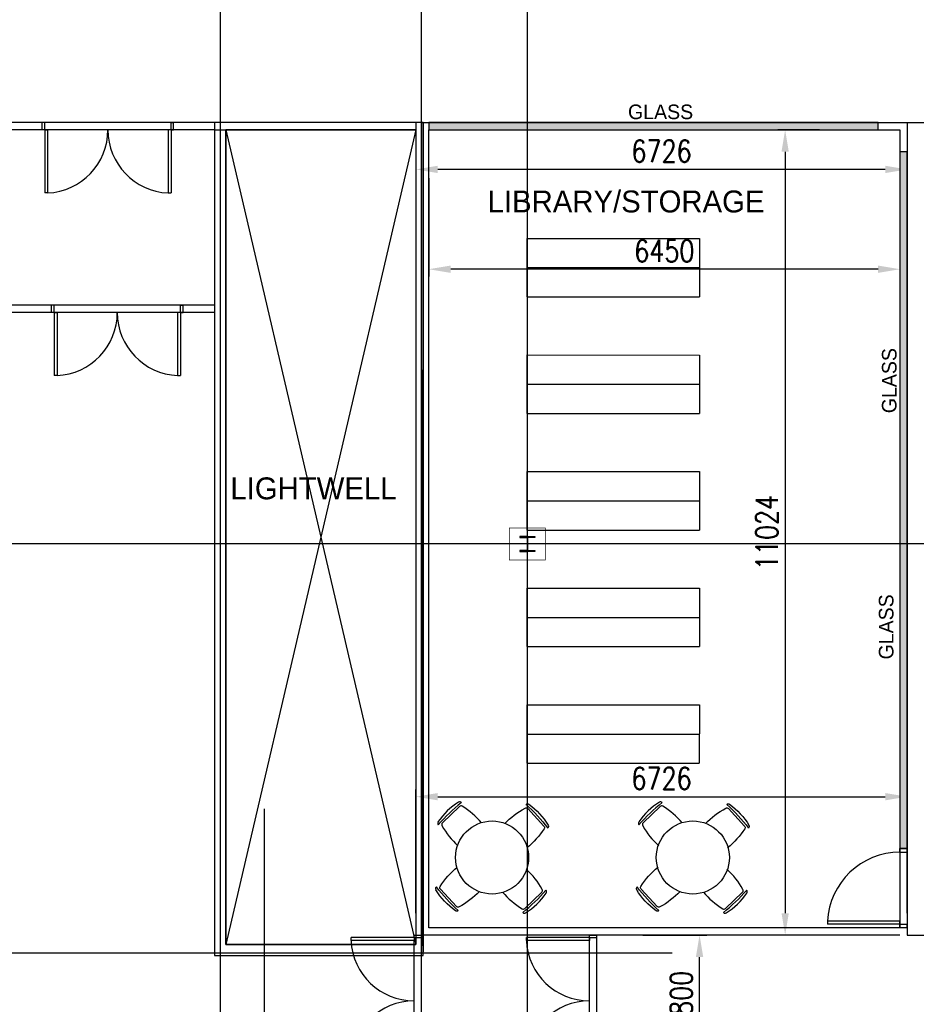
# Model space of a CAD drawing. Header units: millimetres. Extents: x -312551 to 250764, y -35891 to 59426.
# Tile 194 of 256: x -73360 to -61086, y 29908 to 43387. Entities that reach past the tile are written whole.
import ezdxf

# ---------------------------------------------------------------- set-up
doc = ezdxf.new("R2010")
doc.units = ezdxf.units.MM
doc.header["$LTSCALE"] = 2.5
doc.linetypes.add('DASHED', pattern=[0.75, 0.5, -0.25])
doc.layers.add('Area', color=10, linetype='Continuous', plot=False)
for name, color, linetype in [('doors', 1, 'Continuous'), ('FO-00 - FURN$0$FURNITURE', 22, 'Continuous'), ('FO-01- FURN$0$FURNITURE', 22, 'Continuous'), ('Lightwell', 254, 'Continuous'), ('NF ARCH', 4, 'Continuous'), ('NF-AS BUILT', 7, 'Continuous'), ('NF-AS BUILT DIMS', 4, 'Continuous'), ('NF-GRIDS', 252, 'Continuous'), ('NF-Steel columns', 6, 'Continuous'), ('NF-TEXT', 1, 'Continuous'), ('REGUS-FURNITURE', 40, 'Continuous')]:
    doc.layers.add(name, color=color, linetype=linetype)
doc.styles.add('ROMANS', font='romans.shx', dxfattribs={"width": 0.8})
doc.dimstyles.new('100NFDIM', dxfattribs={"dimscale": 100, "dimtxt": 3, "dimasz": 3, "dimexe": 1, "dimexo": 1, "dimgap": 1, "dimtad": 1, "dimdec": 0, "dimdsep": 46, "dimtxsty": 'ROMANS', "dimcen": 3, "dimclrd": 4, "dimclre": 4, "dimclrt": 1, "dimaunit": 1, "dimadec": 0, "dimazin": 0, "dimtfac": 1, "dimtdec": 0, "dimtmove": 0, "dimatfit": 3, "dimfxl": 0, "dimtolj": 1, "dimarcsym": 0})

# ---------------------------------------------------------------- blocks, each defined once
blk = doc.blocks.new('1800door')
for p, q in [((-865, 0), (-865, 864)), ((-825, 864), (-865, 864)), ((-825, 0), (-825, 864)), ((825, 0), (825, 864)), ((825, 864), (865, 864)), ((865, 0), (865, 864)), ((-865, 0), (-900, 0)), ((-865, 0), (-865, -100)), ((-865, 0), (-825, 0)), ((865, 0), (825, 0)), ((865, 0), (865, -100)), ((865, 0), (900, 0)), ((900, 0), (900, -100)), ((-900, 0), (-900, -100)), ((-865, -100), (-900, -100)), ((865, -100), (900, -100))]:
    blk.add_line(p, q)
for centre, start, end in [((-865, 0), 0, 87.3495), ((865, 0), 92.6505, 180)]:
    blk.add_arc(centre, 865, start, end)
blk = doc.blocks.new('*D193')
at = {"layer": 'Defpoints', "color": 0}
for p in [(-62313, 41879), (-62881, 30855), (-62313, 30855)]:
    blk.add_point(p, dxfattribs=at)
at = {"layer": 'NF-AS BUILT DIMS', "color": 4, "lineweight": -2}
for p, q in [((-62413, 41879), (-62981, 41879)), ((-62881, 41579), (-62881, 31155)), ((-62413, 30855), (-62981, 30855))]:
    blk.add_line(p, q, dxfattribs=at)
at = {"layer": 'NF-AS BUILT DIMS', "color": 4}
for points in [[(-62931, 41579), (-62831, 41579), (-62881, 41879)], [(-62931, 31155), (-62831, 31155), (-62881, 30855)]]:
    blk.add_solid(points, dxfattribs=at)
at = {"layer": 'NF-AS BUILT DIMS', "color": 1, "insert": (-63131, 36367), "char_height": 300, "attachment_point": 5, "rotation": 90, "style": 'ROMANS'}
blk.add_mtext('\\A1;11024', dxfattribs=at)
blk = doc.blocks.new('*D194')
at = {"layer": 'Defpoints', "color": 0}
for p in [(-67760, 41316), (-61310, 41316), (-67760, 39971)]:
    blk.add_point(p, dxfattribs=at)
at = {"layer": 'NF-AS BUILT DIMS', "color": 4, "lineweight": -2}
for p, q in [((-67760, 41216), (-67760, 39871)), ((-61310, 41216), (-61310, 39871)), ((-61610, 39971), (-67460, 39971))]:
    blk.add_line(p, q, dxfattribs=at)
at = {"layer": 'NF-AS BUILT DIMS', "color": 4}
for points in [[(-67460, 40021), (-67460, 39921), (-67760, 39971)], [(-61610, 40021), (-61610, 39921), (-61310, 39971)]]:
    blk.add_solid(points, dxfattribs=at)
at = {"layer": 'NF-AS BUILT DIMS', "color": 1, "insert": (-64535, 40221), "char_height": 300, "attachment_point": 5, "style": 'ROMANS'}
blk.add_mtext('\\A1;6450', dxfattribs=at)
blk = doc.blocks.new('FILING')
at = {"layer": 'FO-00 - FURN$0$FURNITURE'}
for p, q in [((169848, 39455, 0), (169849, 40255, 0)), ((172212, 40254, 0), (169849, 40255, 0)), ((172212, 39454, 0), (172212, 40254, 0)), ((172212, 39854, 0), (169849, 39855, 0)), ((172212, 39454, 0), (169848, 39455, 0)), ((172211, 38658), (169848, 38658)), ((169848, 37858), (169848, 38658)), ((172211, 37858), (172211, 38658)), ((172211, 38258), (169848, 38258)), ((172211, 37858), (169848, 37858)), ((172211, 37062, 0), (169848, 37062, 0)), ((169848, 36262, 0), (169848, 37062, 0)), ((172211, 36262, 0), (172211, 37062, 0)), ((172211, 36662, 0), (169848, 36662, 0)), ((172211, 36262, 0), (169848, 36262, 0)), ((172211, 35465, 0), (169848, 35466, 0)), ((169848, 34666, 0), (169848, 35466, 0)), ((172211, 34665, 0), (172211, 35465, 0)), ((172211, 35065, 0), (169848, 35066, 0)), ((172211, 34665, 0), (169848, 34666, 0)), ((172211, 33869, 0), (169847, 33869, 0)), ((169847, 33069, 0), (169847, 33869, 0)), ((172210, 33069, 0), (172211, 33869, 0)), ((172211, 33469, 0), (169847, 33469, 0)), ((172210, 33069, 0), (169847, 33069, 0))]:
    blk.add_line(p, q, dxfattribs=at)
blk = doc.blocks.new('FO-01- FURN$0$CHAIR')
at = {"layer": 'FO-01- FURN$0$FURNITURE'}
for p, q in [((-164, 464), (-165, 464)), ((94, 182), (-138, 409)), ((150, 156), (150, 157))]:
    blk.add_line(p, q, dxfattribs=at)
for centre, radius, start, end in [((376, -510), 1075, 120.7938, 139.6463), ((-159, 388), 30, 45.6325, 120.7938), ((-143, 443), 30, 57.1635, 135.6325), ((-1844, -1567), 2636, 40.8445, 50.4206), ((-658, -355), 981, 34.1016, 57.1635), ((-836, 676), 1075, 311.6188, 330.4713), ((73, 161), 30, 330.4713, 45.6325), ((129, 178), 30, 315.6325, 34.1016)]:
    blk.add_arc(centre, radius, start, end, dxfattribs=at)
blk = doc.blocks.new('Door')
at = {"layer": 'REGUS-FURNITURE'}
for p, q in [((0, 0), (0.1, 0)), ((0, 0), (0, -0.05)), ((0.1, 0), (0.1, -0.09)), ((0.1, -0.05), (0, -0.05)), ((0.1, -0.05), (1.09, -0.05)), ((0.1, -0.09), (1.09, -0.09)), ((1.09, -0.09), (1.09, -0.05)), ((0.1, -1.036), (0, -1.036)), ((0, -1.086), (0, -1.036)), ((0.1, -1.036), (0.1, -1.086)), ((0, -1.086), (0.1, -1.086))]:
    blk.add_line(p, q, dxfattribs=at)
blk.add_arc((0.1, -0.045), 0.991, 270, 357.3974, dxfattribs=at)
blk = doc.blocks.new('*D246')
at = {"color": 4, "lineweight": -2, "ltscale": 500000}
for p, q in [((-64831, 30855), (-63953, 30855)), ((-64053, 29355), (-64053, 30555)), ((-64831, 29055), (-63953, 29055))]:
    blk.add_line(p, q, dxfattribs=at)
at = {"color": 4, "ltscale": 500000}
for points in [[(-64103, 30555), (-64003, 30555), (-64053, 30855)], [(-64103, 29355), (-64003, 29355), (-64053, 29055)]]:
    blk.add_solid(points, dxfattribs=at)
at = {"layer": 'Defpoints', "color": 0, "ltscale": 500000}
for p in [(-64931, 30855), (-64053, 30855), (-64931, 29055)]:
    blk.add_point(p, dxfattribs=at)
at = {"color": 1, "ltscale": 500000, "insert": (-64303, 29955), "char_height": 300, "attachment_point": 5, "rotation": 90, "style": 'ROMANS'}
blk.add_mtext('\\A1;1800', dxfattribs=at)
blk = doc.blocks.new('*D247')
at = {"color": 4, "lineweight": -2, "ltscale": 500000}
for p, q in [((-67936, 31155), (-67936, 32850)), ((-61210, 31155), (-61210, 32850)), ((-67636, 32750), (-61510, 32750))]:
    blk.add_line(p, q, dxfattribs=at)
at = {"color": 4, "ltscale": 500000}
for points in [[(-67636, 32800), (-67636, 32700), (-67936, 32750)], [(-61510, 32800), (-61510, 32700), (-61210, 32750)]]:
    blk.add_solid(points, dxfattribs=at)
at = {"layer": 'Defpoints', "color": 0, "ltscale": 500000}
for p in [(-61210, 32750), (-67936, 31055), (-61210, 31055)]:
    blk.add_point(p, dxfattribs=at)
at = {"color": 1, "ltscale": 500000, "insert": (-64573, 33000), "char_height": 300, "attachment_point": 5, "style": 'ROMANS'}
blk.add_mtext('\\A1;6726', dxfattribs=at)
blk = doc.blocks.new('*D248')
at = {"color": 4, "lineweight": -2, "ltscale": 500000}
for p, q in [((-61437, 41979), (-60203, 41979)), ((-60303, 31155), (-60303, 41679)), ((-61210, 30855), (-60203, 30855))]:
    blk.add_line(p, q, dxfattribs=at)
at = {"color": 4, "ltscale": 500000}
for points in [[(-60353, 41679), (-60253, 41679), (-60303, 41979)], [(-60353, 31155), (-60253, 31155), (-60303, 30855)]]:
    blk.add_solid(points, dxfattribs=at)
at = {"layer": 'Defpoints', "color": 0, "ltscale": 500000}
for p in [(-61537, 41979), (-60303, 41979), (-61310, 30855)]:
    blk.add_point(p, dxfattribs=at)
at = {"color": 1, "ltscale": 500000, "insert": (-60553, 36417), "char_height": 300, "attachment_point": 5, "rotation": 90, "style": 'ROMANS'}
blk.add_mtext('\\A1;11124', dxfattribs=at)
blk = doc.blocks.new('*D249')
at = {"color": 4, "lineweight": -2, "ltscale": 500000}
for p, q in [((-67936, 41729), (-67936, 41237)), ((-61210, 41729), (-61210, 41237)), ((-61510, 41337), (-67636, 41337))]:
    blk.add_line(p, q, dxfattribs=at)
at = {"color": 4, "ltscale": 500000}
for points in [[(-67636, 41387), (-67636, 41287), (-67936, 41337)], [(-61510, 41387), (-61510, 41287), (-61210, 41337)]]:
    blk.add_solid(points, dxfattribs=at)
at = {"layer": 'Defpoints', "color": 0, "ltscale": 500000}
for p in [(-67936, 41829), (-61210, 41829), (-67936, 41337)]:
    blk.add_point(p, dxfattribs=at)
at = {"color": 1, "ltscale": 500000, "insert": (-64573, 41587), "char_height": 300, "attachment_point": 5, "style": 'ROMANS'}
blk.add_mtext('\\A1;6726', dxfattribs=at)

msp = doc.modelspace()

# ---------------------------------------------------------------- hatches: boundary and pattern name
at = {"layer": 'NF ARCH'}
h = msp.add_hatch(dxfattribs=at)
h.set_pattern_fill('ANGLE', color=8, scale=5, style=0)
h.set_pattern_definition([(0, (-207992.777, 0), (0, 34.925), [25.4, -9.525]), (90, (-207992.777, 0), (-34.925, 2e-15), [25.4, -9.525])])
h.paths.add_polyline_path([(-61610, 41879.1), (-61610, 41979.1), (-67759.6, 41979.1), (-67759.6, 41879.1)])
h = msp.add_hatch(dxfattribs=at)
h.set_pattern_fill('BRASS', color=8, scale=5, style=0)
h.set_pattern_definition([(0, (-207992.777, 0), (0, 31.75), []), (0, (-207992.777, 15.875), (0, 31.75), [15.875, -7.9375])])
h.paths.add_polyline_path([(-61210, 41578), (-61310, 41578), (-61310, 32041.3), (-61210, 32041.3)])

# ---------------------------------------------------------------- linework, layer by layer
at = {"color": 8, "ltscale": 500000}
for p, q in [((-70695, 41879.1), (-69332.8, 41879.1)), ((-67959.6, 29055.3), (-67959.6, 30785.3)), ((-65559.6, 29090.3), (-65559.6, 30820.3)), ((-65459.6, 29090.3), (-65459.6, 30820.3))]:
    msp.add_line(p, q, dxfattribs=at)
at = {"layer": 'Area', "color": 8}
msp.add_lwpolyline([(-67835.6, 41979.1), (-70695, 41979.1), (-70695, 30577), (-67835.6, 30577)], close=True, dxfattribs=at)
at = {"layer": 'FO-01- FURN$0$FURNITURE', "color": 8}
for centre in [(-66892.9, 31917.4), (-64145.2, 31917.4, 0)]:
    msp.add_circle(centre, 500, dxfattribs=at)
at = {"layer": 'Lightwell', "color": 8}
msp.add_lwpolyline([(-70537.9, 41879.1), (-67935.6, 41879.1), (-67935.6, 30724.5), (-70537.9, 30724.5)], close=True, dxfattribs=at)
at = {"layer": 'NF ARCH', "color": 8}
for p, q in [((-67835.6, 41979.1), (-70637.9, 41979.1)), ((-67935.6, 41979.1), (-67935.6, 30724.5)), ((-67835.6, 41979.1), (-67835.6, 30624.5)), ((-70695, 41879.1), (-73610, 41879.1)), ((-67935.6, 41879.1), (-70537.9, 41879.1)), ((-70537.9, 41879.1), (-70537.9, 30724.5)), ((-70537.9, 41879.1), (-67935.6, 30724.5)), ((-67935.6, 41879.1), (-70537.9, 30724.5)), ((-62881.2, 41879.1), (-62558, 41879.1)), ((-70695, 39479.1), (-73610, 39479.1)), ((-70695, 39379.1), (-73610, 39379.1)), ((-70537.9, 30724.5), (-67935.6, 30724.5))]:
    msp.add_line(p, q, dxfattribs=at)
at = {"layer": 'NF ARCH', "color": 8, "linetype": 'DASHED', "ltscale": 300}
for p, q in [((-70537.9, 41879.1), (-70537.9, 30724.5)), ((-70537.9, 30724.5), (-67935.6, 30724.5))]:
    msp.add_line(p, q, dxfattribs=at)
at = {"layer": 'NF ARCH', "color": 8}
for points in [[(-67759.6, 41879.1), (-61610, 41879.1), (-61610, 41979.1), (-67759.6, 41979.1)], [(-61310, 32041.3), (-61210, 32041.3), (-61210, 41578), (-61310, 41578)]]:
    msp.add_lwpolyline(points, close=True, dxfattribs=at)
at = {"layer": 'NF-AS BUILT', "color": 8}
for p, q in [((-73205, 41979.1), (-73610, 41979.1)), ((-73017.5, 41979.1), (-73205, 41979.1)), ((-70565, 41979.1), (-73017.5, 41979.1)), ((-67859.6, 41979.1), (-70565, 41979.1)), ((-70565, 41979.1), (-70565, 41979.1)), ((-67859.6, 30785.3), (-67859.6, 41979.1)), ((-67835.6, 41979.1), (-67859.6, 30707)), ((-67859.6, 29055.3), (-67859.6, 30785.3))]:
    msp.add_line(p, q, dxfattribs=at)
msp.add_lwpolyline([(-61310, 30855.3), (-67859.6, 30855.3), (-67859.6, 41979.1), (-67859.6, 41979.1), (-67859.6, 41979.1), (-61210, 41979.1), (-61210, 41979.1), (-61210, 30855.3)], dxfattribs=at)
msp.add_lwpolyline([(-61310, 41879.1), (-61310, 30955.3), (-67759.6, 30955.3), (-67759.6, 41879.1)], close=True, dxfattribs=at)
at = {"layer": 'NF-AS BUILT', "color": 8, "const_width": 10}
msp.add_lwpolyline([(-66657.5, 36427), (-66162.5, 36427), (-66162.5, 35992), (-66657.5, 35992)], close=True, dxfattribs=at)
at = {"layer": 'NF-AS BUILT DIMS', "color": 8}
msp.add_lwpolyline([(-70695, 30577), (-67859.6, 30577), (-67859.6, 41979.1), (-70695, 41979.1)], close=True, dxfattribs=at)
at = {"layer": 'NF-GRIDS', "color": 8}
for p, q in [((-66410, -27784), (-66410, 58409.3)), ((-70609.9, 27917.7), (-70609.9, 46303.6)), ((-67859.6, -27784), (-67859.6, 46303.6)), ((-43443, 36209.5), (-123470.9, 36209.5)), ((-70010, -27784), (-70010, 32585.1)), ((-64426.3, 30609.5), (-75376.6, 30609.5))]:
    msp.add_line(p, q, dxfattribs=at)
at = {"layer": 'NF-Steel columns', "color": 8}
for points in [[(-66410, 36311.1), (-66511.6, 36311.1), (-66511.6, 36300.1), (-66424.3, 36300.1, -0.4142136), (-66413.6, 36289.4), (-66413.6, 36129.6, -0.4142136), (-66424.3, 36118.9), (-66511.6, 36118.9), (-66511.6, 36107.9), (-66410, 36107.9)], [(-66410, 36311.1), (-66308.4, 36311.1), (-66308.4, 36300.1), (-66395.6, 36300.1, 0.4142136), (-66406.3, 36289.4), (-66406.3, 36129.6, 0.4142136), (-66395.6, 36118.9), (-66308.4, 36118.9), (-66308.4, 36107.9), (-66410, 36107.9)]]:
    msp.add_lwpolyline(points, format="xyb", dxfattribs=at)

# ---------------------------------------------------------------- block references
at = {"layer": 'doors', "color": 8}
for p, rotation in [((-72152.5, 41879.1), 180), ((-72023.5, 39379.1), 180), ((-67959.6, 29955.3), 90), ((-65559.6, 29955.3), 90)]:
    msp.add_blockref('1800door', p, dxfattribs=dict(at, rotation=rotation))
at = {"layer": 'FO-01- FURN$0$FURNITURE', "color": 8}
for p, rotation in [((-67160.8, 32516.1), 88.28156325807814), ((-64413.1, 32516.1, 0), 88.28156325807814), ((-66625, 31318.8), 268.2815632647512), ((-63877.3, 31318.8, 0), 268.2815632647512)]:
    msp.add_blockref('FO-01- FURN$0$CHAIR', p, dxfattribs=dict(at, rotation=rotation))
at = {"layer": 'FO-01- FURN$0$FURNITURE', "color": 8, "xscale": -1}
for p, rotation in [((-66589.6, 32499), 268.2815632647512), ((-63841.8, 32499, 0), 268.2815632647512), ((-67196.2, 31335.9), 88.28156325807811), ((-64448.5, 31335.9, 0), 88.28156325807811)]:
    msp.add_blockref('FO-01- FURN$0$CHAIR', p, dxfattribs=dict(at, rotation=rotation))
at = {"layer": 'NF ARCH', "color": 8, "rotation": 180}
msp.add_blockref('FILING', (105792.6, 73462.2, 0), dxfattribs=at)
at = {"layer": 'NF-AS BUILT', "color": 8, "xscale": 1000, "yscale": 1000, "zscale": 1000, "rotation": 180}
msp.add_blockref('Door', (-61210, 30955.3), dxfattribs=at)

# ---------------------------------------------------------------- texts
at = {"layer": 'NF-TEXT', "color": 8}
msp.add_text('LIGHTWELL', height=300, dxfattribs=at).set_placement((-70475.1, 36821))
at = {"layer": 'NF-TEXT', "color": 8, "width": 2089.638, "attachment_point": 1}
for s, insert, char_height in [(' GLASS', (-65106.7, 42225.3), 200), ('LIBRARY/STORAGE', (-66954.2, 41048.4), 300)]:
    msp.add_mtext(s, dxfattribs=dict(at, insert=insert, char_height=char_height))
at = {"layer": 'NF-TEXT', "color": 8, "char_height": 200, "width": 2089.638, "attachment_point": 1, "rotation": 90}
for insert in [(-61556.5, 37925.2), (-61598.3, 34554.4)]:
    msp.add_mtext(' GLASS', dxfattribs=dict(at, insert=insert))

# ---------------------------------------------------------------- dimensions: what is measured, and where the dimension line sits
at = {"ltscale": 500000}
for base, p1, p2, picture, middle in [((-60303.2, 41979.1), (-61310, 30855.3), (-61537.5, 41979.1), '*D248', (-60553.2, 36417.2)), ((-64053.3, 30855.3), (-64931.2, 29055.3), (-64931.2, 30855.3), '*D246', (-64303.3, 29955.3))]:
    dim = msp.add_linear_dim(base=base, p1=p1, p2=p2, angle=90, dimstyle='100NFDIM', dxfattribs=at)
    dim.commit()
    dim.dimension.update_dxf_attribs({"geometry": picture, "text_midpoint": middle})
for base, p1, p2, picture, middle in [((-67935.6, 41337), (-61210, 41829.4), (-67935.6, 41829.4), '*D249', (-64572.8, 41587)), ((-61210, 32749.7), (-67935.6, 31054.6), (-61210, 31054.6), '*D247', (-64572.8, 32999.7))]:
    dim = msp.add_linear_dim(base=base, p1=p1, p2=p2, dimstyle='100NFDIM', dxfattribs=at)
    dim.commit()
    dim.dimension.update_dxf_attribs({"geometry": picture, "text_midpoint": middle})
at = {"layer": 'NF-AS BUILT DIMS', "color": 8}
dim = msp.add_linear_dim(base=(-62881.2, 30855.3), p1=(-62312.5, 41879.1), p2=(-62312.5, 30855.3), angle=90, dimstyle='100NFDIM', dxfattribs=at)
dim.commit()
dim.dimension.update_dxf_attribs({"geometry": '*D193', "text_midpoint": (-63131.2, 36367.2)})
dim = msp.add_linear_dim(base=(-67759.6, 39970.9), p1=(-61310, 41316.5), p2=(-67759.6, 41316.5), dimstyle='100NFDIM', dxfattribs=at)
dim.commit()
dim.dimension.update_dxf_attribs({"geometry": '*D194', "text_midpoint": (-64534.8, 40220.9)})

doc.saveas('drawing.dxf')
